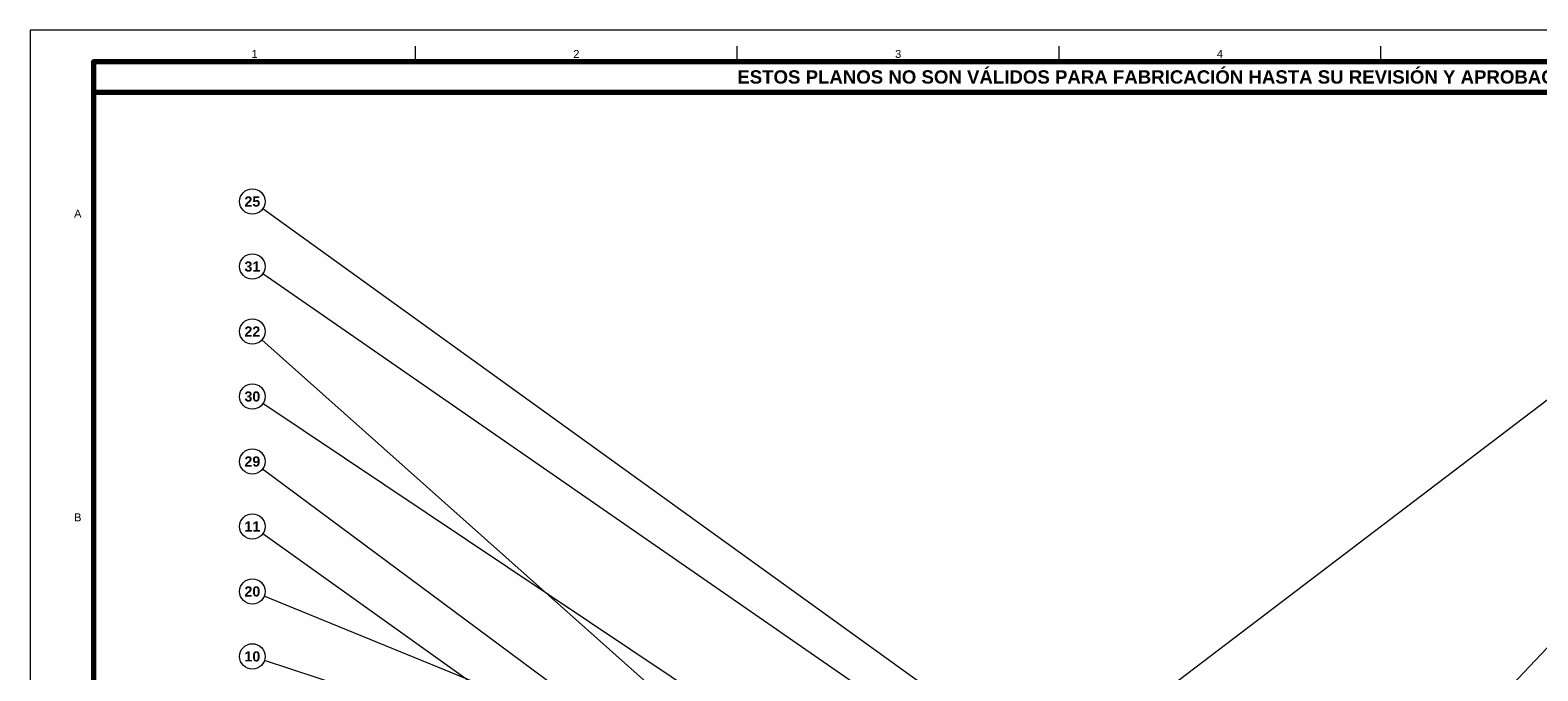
# Model space of a CAD drawing. Header units: millimetres. Extents: x 0 to 841, y 0 to 594.
# Tile 17 of 19: x 0 to 475, y 392 to 594. Entities that reach past the tile are written whole.
import ezdxf
from ezdxf.enums import TextEntityAlignment as Align

# ---------------------------------------------------------------- set-up
doc = ezdxf.new("R2010")
doc.units = ezdxf.units.MM
for name, color, linetype, lineweight in [('COTA', 7, 'CONTINUOUS', 18), ('FINA', 7, 'CONTINUOUS', 18), ('MARCO', 7, 'CONTINUOUS', 70), ('TXT', 7, 'CONTINUOUS', 25)]:
    doc.layers.add(name, color=color, linetype=linetype, lineweight=lineweight)
doc.styles.add('STD', font='LiberationSans-Regular.ttf')
doc.styles.add('STDB', font='LiberationSans-Bold.ttf')

msp = doc.modelspace()

# ---------------------------------------------------------------- linework, layer by layer
at = {"layer": 'COTA'}
for p, q in [((325.41, 356.01), (73.25, 537.66)), ((327.15, 362.89), (556.82, 537.58)), ((309.73, 353.51), (73.29, 517.25)), ((241.85, 346.02), (72.99, 496.39)), ((390.73, 307.34), (557.25, 483.34)), ((277.87, 339.49), (73.32, 476.35)), ((262.25, 315.27), (73.21, 455.71)), ((243.5, 313.8), (73.26, 435.3)), ((324.51, 313.25), (73.7, 415.63)), ((326.01, 312.45), (73.8, 395.42))]:
    msp.add_line(p, q, dxfattribs=at)
at = {"layer": 'FINA'}
for p, q in [((121.38, 584), (121.38, 589)), ((222.75, 584), (222.75, 589)), ((324.12, 584), (324.12, 589)), ((425.5, 584), (425.5, 589))]:
    msp.add_line(p, q, dxfattribs=at)
msp.add_lwpolyline([(0, 0), (841, 0), (841, 594), (0, 594)], close=True, dxfattribs=at)
for centre in [(70, 540), (70, 519.52), (70, 499.05), (70, 478.57), (70, 458.1), (70, 437.62), (70, 417.14), (70, 396.67)]:
    msp.add_circle(centre, 4, dxfattribs=at)
at = {"layer": 'MARCO'}
for points in [[(20, 10), (831, 10), (831, 584), (20, 584)], [(20, 574.5), (831, 574.5), (831, 584), (20, 584)]]:
    msp.add_lwpolyline(points, close=True, dxfattribs=at)

# ---------------------------------------------------------------- texts
at = {"layer": 'TXT'}
for s, height, style, p in [('1', 2.5, 'STD', (70.69, 586.5)), ('2', 2.5, 'STD', (172.06, 586.5)), ('3', 2.5, 'STD', (273.44, 586.5)), ('4', 2.5, 'STD', (374.81, 586.5)), ('ESTOS PLANOS NO SON VÁLIDOS PARA FABRICACIÓN HASTA SU REVISIÓN Y APROBACIÓN POR UN INGENIERO CALCULISTA HABILITADO.', 4.2, 'STDB', (425.5, 579.25)), ('25', 3.2, 'STDB', (70, 540)), ('A', 2.5, 'STD', (15, 536.17)), ('31', 3.2, 'STDB', (70, 519.52)), ('22', 3.2, 'STDB', (70, 499.05)), ('30', 3.2, 'STDB', (70, 478.57)), ('29', 3.2, 'STDB', (70, 458.1)), ('B', 2.5, 'STD', (15, 440.5)), ('11', 3.2, 'STDB', (70, 437.62)), ('20', 3.2, 'STDB', (70, 417.14)), ('10', 3.2, 'STDB', (70, 396.67))]:
    msp.add_text(s, height=height, dxfattribs=dict(at, style=style)).set_placement(p, align=Align.MIDDLE_CENTER)

doc.saveas('drawing.dxf')
